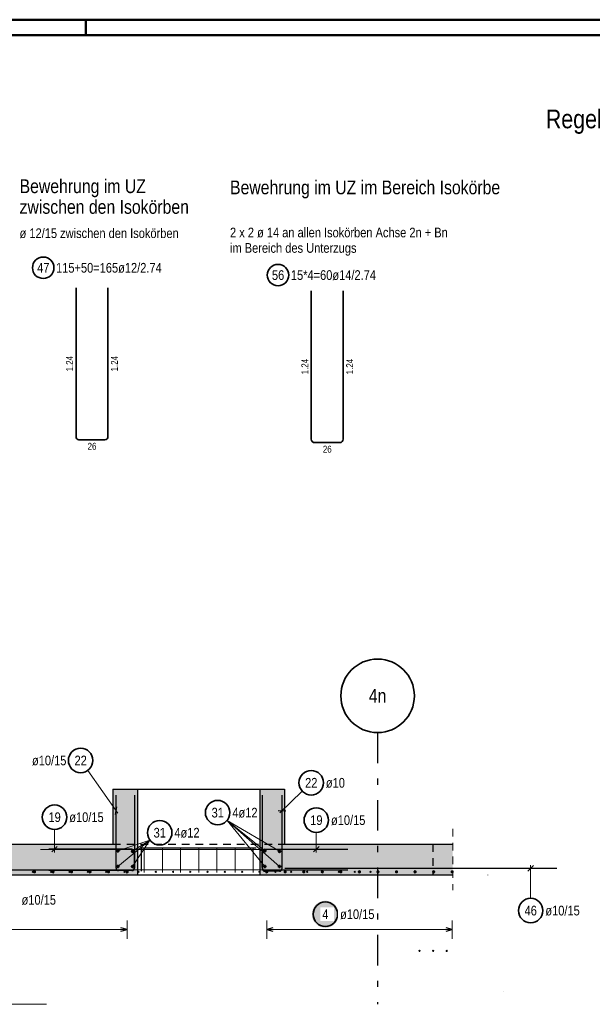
# Model space of a CAD drawing. Header units: millimetres. Extents: x -5 to 96, y -36 to 51.
# Tile 40 of 46: x 67 to 77, y 26 to 42. Entities that reach past the tile are written whole.
import ezdxf
from ezdxf.enums import TextEntityAlignment as Align

# ---------------------------------------------------------------- set-up
doc = ezdxf.new("R2010")
doc.units = ezdxf.units.MM
doc.linetypes.add('DASHDOTX2', pattern=[2, 1, -0.5, 0, -0.5])
doc.linetypes.add('HIDDEN', pattern=[0.375, 0.25, -0.125])
for name, color, linetype, lineweight in [('Achsen', 7, 'Continuous', 20), ('Geschnittene Kanten', 7, 'Continuous', 20), ('nplo Bewehrung', 7, 'Continuous', 20), ('Schraffuren', 7, 'Continuous', 20)]:
    doc.layers.add(name, color=color, linetype=linetype, lineweight=lineweight)
doc.styles.add('Arial Narrow', font='ARIALN.TTF')

msp = doc.modelspace()

# ---------------------------------------------------------------- hatches: boundary and pattern name
at = {"lineweight": 25, "true_color": 0xffffff}
msp.add_hatch(color=7, dxfattribs=at).paths.add_polyline_path([(72.629128, 27.45), (72.628994, 27.457678), (72.628592, 27.465346), (72.627923, 27.472996), (72.626987, 27.480618), (72.625786, 27.488203), (72.624321, 27.495741), (72.622593, 27.503223), (72.620606, 27.51064), (72.618361, 27.517984), (72.615861, 27.525244), (72.613109, 27.532413), (72.610108, 27.539482), (72.606863, 27.546442), (72.603377, 27.553284), (72.599654, 27.56), (72.595699, 27.566582), (72.591517, 27.573022), (72.587112, 27.579313), (72.582491, 27.585446), (72.577658, 27.591413), (72.57262, 27.597209), (72.567383, 27.602825), (72.561953, 27.608255), (72.556337, 27.613492), (72.550542, 27.61853), (72.544574, 27.623362), (72.538441, 27.627984), (72.532151, 27.632388), (72.525711, 27.636571), (72.519128, 27.640526), (72.512412, 27.644248), (72.50557, 27.647735), (72.49861, 27.65098), (72.491542, 27.65398), (72.484373, 27.656732), (72.477112, 27.659232), (72.469769, 27.661478), (72.462351, 27.663465), (72.454869, 27.665192), (72.447331, 27.666658), (72.439746, 27.667859), (72.432125, 27.668795), (72.424475, 27.669464), (72.416806, 27.669866), (72.409128, 27.67), (72.40145, 27.669866), (72.393782, 27.669464), (72.386132, 27.668795), (72.37851, 27.667859), (72.370926, 27.666658), (72.363388, 27.665192), (72.355906, 27.663465), (72.348488, 27.661478), (72.341145, 27.659232), (72.333884, 27.656732), (72.326715, 27.65398), (72.319646, 27.65098), (72.312687, 27.647735), (72.305845, 27.644248), (72.299128, 27.640526), (72.292546, 27.636571), (72.286106, 27.632388), (72.279816, 27.627984), (72.273683, 27.623362), (72.267715, 27.61853), (72.26192, 27.613492), (72.256303, 27.608255), (72.250874, 27.602825), (72.245636, 27.597209), (72.240599, 27.591413), (72.235766, 27.585446), (72.231145, 27.579313), (72.22674, 27.573022), (72.222558, 27.566582), (72.218603, 27.56), (72.21488, 27.553284), (72.211394, 27.546442), (72.208148, 27.539482), (72.205148, 27.532413), (72.202396, 27.525244), (72.199896, 27.517984), (72.197651, 27.51064), (72.195663, 27.503223), (72.193936, 27.495741), (72.192471, 27.488203), (72.191269, 27.480618), (72.190334, 27.472996), (72.189664, 27.465346), (72.189262, 27.457678), (72.189128, 27.45), (72.189262, 27.442322), (72.189664, 27.434654), (72.190334, 27.427004), (72.191269, 27.419382), (72.192471, 27.411797), (72.193936, 27.404259), (72.195663, 27.396777), (72.197651, 27.38936), (72.199896, 27.382016), (72.202396, 27.374756), (72.205148, 27.367587), (72.208148, 27.360518), (72.211394, 27.353558), (72.21488, 27.346716), (72.218603, 27.34), (72.222558, 27.333418), (72.22674, 27.326978), (72.231145, 27.320687), (72.235766, 27.314554), (72.240599, 27.308587), (72.245636, 27.302791), (72.250874, 27.297175), (72.256303, 27.291745), (72.26192, 27.286508), (72.267715, 27.28147), (72.273683, 27.276638), (72.279816, 27.272016), (72.286106, 27.267612), (72.292546, 27.263429), (72.299128, 27.259474), (72.305845, 27.255752), (72.312687, 27.252265), (72.319646, 27.24902), (72.326715, 27.24602), (72.333884, 27.243268), (72.341145, 27.240768), (72.348488, 27.238522), (72.355906, 27.236535), (72.363388, 27.234808), (72.370926, 27.233342), (72.37851, 27.232141), (72.386132, 27.231205), (72.393782, 27.230536), (72.40145, 27.230134), (72.409128, 27.23), (72.416806, 27.230134), (72.424475, 27.230536), (72.432125, 27.231205), (72.439746, 27.232141), (72.447331, 27.233342), (72.454869, 27.234808), (72.462351, 27.236535), (72.469769, 27.238522), (72.477112, 27.240768), (72.484373, 27.243268), (72.491542, 27.24602), (72.49861, 27.24902), (72.50557, 27.252265), (72.512412, 27.255752), (72.519128, 27.259474), (72.525711, 27.263429), (72.532151, 27.267612), (72.538441, 27.272016), (72.544574, 27.276638), (72.550542, 27.28147), (72.556337, 27.286508), (72.561953, 27.291745), (72.567383, 27.297175), (72.57262, 27.302791), (72.577658, 27.308587), (72.582491, 27.314554), (72.587112, 27.320687), (72.591517, 27.326978), (72.595699, 27.333418), (72.599654, 27.34), (72.603377, 27.346716), (72.606863, 27.353558), (72.610108, 27.360518), (72.613109, 27.367587), (72.615861, 27.374756), (72.618361, 27.382016), (72.620606, 27.38936), (72.622593, 27.396777), (72.624321, 27.404259), (72.625786, 27.411797), (72.626987, 27.419382), (72.627923, 27.427004), (72.628592, 27.434654)])
at = {"layer": 'Schraffuren', "lineweight": 13, "true_color": 0xd7ffd7}
for points in [[(69.340801, 28.591278), (69.340801, 29.491278), (68.940801, 29.491278), (68.940801, 28.591278)], [(71.740801, 28.591278), (71.740801, 29.491278), (71.340801, 29.491278), (71.340801, 28.591278)], [(69.340801, 28.091278), (69.340801, 28.591278), (63.721656, 28.591278), (63.721656, 28.091278)], [(74.489846, 28.091278), (74.489846, 28.591278), (71.340801, 28.591278), (71.340801, 28.091278)]]:
    msp.add_hatch(color=254, dxfattribs=at).paths.add_polyline_path(points)

# ---------------------------------------------------------------- linework, layer by layer
at = {"color": 4, "linetype": 'Continuous', "lineweight": 50}
for p, q in [((87.5, 42.05), (0, 42.05)), ((87.25, 41.8), (1, 41.8))]:
    msp.add_line(p, q, dxfattribs=at)
at = {"color": 4, "linetype": 'Continuous', "lineweight": 50, "ltscale": 0.2}
msp.add_line((68.5, 42.05), (68.5, 41.8), dxfattribs=at)
at = {"color": 2, "linetype": 'Continuous', "lineweight": 35, "ltscale": 0.5}
for p, q in [((68.337967, 37.673703), (68.337967, 35.241703)), ((68.857961, 35.241703), (68.857967, 37.673703)), ((72.17982, 37.62661), (72.17982, 35.20261)), ((72.699814, 35.20261), (72.69982, 37.62661)), ((68.385967, 35.193703), (68.809961, 35.193703)), ((72.23582, 35.14661), (72.643814, 35.14661))]:
    msp.add_line(p, q, dxfattribs=at)
at = {"color": 5, "linetype": 'Continuous', "lineweight": 18, "ltscale": 0.5}
for p, q in [((68.527935, 29.796324), (69.019655, 29.100443)), ((72.032794, 29.457351), (71.664588, 29.106801)), ((75.761833, 27.709575), (75.761833, 28.249328)), ((69.170801, 27.05), (69.170801, 27.35)), ((71.450803, 27.35), (71.450803, 27.05)), ((74.479846, 27.05), (74.479846, 27.35)), ((69.170801, 27.2), (64.331283, 27.2)), ((74.479846, 27.2), (71.450803, 27.2))]:
    msp.add_line(p, q, dxfattribs=at)
at = {"color": 3, "linetype": 'Continuous', "lineweight": 25}
for p, q in [((69.340801, 29.491278), (71.340801, 29.491278)), ((69.340801, 28.091278), (71.340801, 28.091278))]:
    msp.add_line(p, q, dxfattribs=at)
at = {"color": 3, "linetype": 'Continuous', "lineweight": 25, "ltscale": 0.5}
for p, q in [((68.990801, 28.201278), (68.990801, 29.391278)), ((69.290801, 29.391278), (69.290801, 28.201278)), ((71.380801, 28.191278), (71.380801, 29.391278)), ((71.700801, 29.391278), (71.700801, 28.191278)), ((68.980212, 29.079681), (69.00139, 29.202874)), ((71.63832, 29.142813), (71.763282, 29.139743)), ((64.289679, 28.175026), (68.929679, 28.175026)), ((69.250801, 28.161278), (69.030801, 28.161278)), ((71.660801, 28.151278), (71.420801, 28.151278)), ((71.74649, 28.199328), (76.189846, 28.199328)), ((75.806027, 28.243522), (75.717638, 28.155133)), ((69.170801, 27.2), (69.070801, 27.226795)), ((69.070801, 27.173205), (69.170801, 27.2)), ((71.550803, 27.226795), (71.450803, 27.2)), ((71.450803, 27.2), (71.550803, 27.173205)), ((74.479846, 27.2), (74.379846, 27.226795)), ((74.379846, 27.173205), (74.479846, 27.2))]:
    msp.add_line(p, q, dxfattribs=at)
at = {"color": 5, "linetype": 'HIDDEN', "lineweight": 18, "ltscale": 0.5}
msp.add_line((74.489846, 28.841278), (74.489846, 27.841278), dxfattribs=at)
at = {"color": 3, "linetype": 'HIDDEN', "lineweight": 25, "ltscale": 0.5}
for p, q in [((68.940801, 28.591278), (71.740801, 28.591278)), ((74.16327, 28.591278), (74.16327, 28.091278))]:
    msp.add_line(p, q, dxfattribs=at)
at = {"color": 5, "linetype": 'Continuous', "lineweight": 18}
msp.add_line((63.302456, 25.979637), (67.852939, 25.979637), dxfattribs=at)
at = {"color": 2, "linetype": 'Continuous', "lineweight": 35, "ltscale": 0.5}
for centre, radius in [((67.801452, 38.000742), 0.175), ((71.636134, 37.881441), 0.175), ((68.412518, 29.959661), 0.2), ((72.177645, 29.595257), 0.2), ((72.409128, 27.45), 0.2), ((75.761833, 27.509575), 0.2)]:
    msp.add_circle(centre, radius, dxfattribs=at)
at = {"color": 4, "linetype": 'Continuous', "lineweight": 50, "ltscale": 0.5}
for centre, radius in [((67.658451, 28.141278), 0.01), ((67.658451, 28.141278), 0.01), ((67.658451, 28.141278), 0.009), ((67.658451, 28.141278), 0.007), ((67.658451, 28.141278), 0.005), ((67.658451, 28.141278), 0.003), ((67.658451, 28.141278), 0.001), ((67.960921, 28.141278), 0.01), ((67.960921, 28.141278), 0.01), ((67.960921, 28.141278), 0.009), ((67.960921, 28.141278), 0.007), ((67.960921, 28.141278), 0.005), ((67.960921, 28.141278), 0.003), ((67.960921, 28.141278), 0.001), ((68.263391, 28.141278), 0.01), ((68.263391, 28.141278), 0.01), ((68.263391, 28.141278), 0.009), ((68.263391, 28.141278), 0.007), ((68.263391, 28.141278), 0.005), ((68.263391, 28.141278), 0.003), ((68.263391, 28.141278), 0.001), ((68.565861, 28.141278), 0.01), ((68.565861, 28.141278), 0.01), ((68.565861, 28.141278), 0.009), ((68.565861, 28.141278), 0.007), ((68.565861, 28.141278), 0.005), ((68.565861, 28.141278), 0.003), ((68.565861, 28.141278), 0.001), ((68.868331, 28.141278), 0.01), ((68.868331, 28.141278), 0.01), ((68.868331, 28.141278), 0.009), ((68.868331, 28.141278), 0.007), ((68.868331, 28.141278), 0.005), ((68.868331, 28.141278), 0.003), ((68.868331, 28.141278), 0.001), ((69.170801, 28.141278), 0.01), ((69.170801, 28.141278), 0.01), ((69.170801, 28.141278), 0.009), ((69.170801, 28.141278), 0.007), ((69.170801, 28.141278), 0.005), ((69.170801, 28.141278), 0.003), ((69.170801, 28.141278), 0.001), ((71.450803, 28.141278), 0.01), ((71.450803, 28.141278), 0.01), ((71.450803, 28.141278), 0.009), ((71.450803, 28.141278), 0.007), ((71.450803, 28.141278), 0.005), ((71.450803, 28.141278), 0.003), ((71.450803, 28.141278), 0.001), ((71.753707, 28.141278), 0.01), ((71.753707, 28.141278), 0.01), ((71.753707, 28.141278), 0.009), ((71.753707, 28.141278), 0.007), ((71.753707, 28.141278), 0.005), ((71.753707, 28.141278), 0.003), ((71.753707, 28.141278), 0.001), ((72.056612, 28.141278), 0.01), ((72.056612, 28.141278), 0.01), ((72.056612, 28.141278), 0.009), ((72.056612, 28.141278), 0.007), ((72.056612, 28.141278), 0.005), ((72.056612, 28.141278), 0.003), ((72.056612, 28.141278), 0.001), ((72.359516, 28.141278), 0.01), ((72.359516, 28.141278), 0.01), ((72.359516, 28.141278), 0.009), ((72.359516, 28.141278), 0.007), ((72.359516, 28.141278), 0.005), ((72.359516, 28.141278), 0.003), ((72.359516, 28.141278), 0.001), ((72.66242, 28.141278), 0.01), ((72.66242, 28.141278), 0.01), ((72.66242, 28.141278), 0.009), ((72.66242, 28.141278), 0.007), ((72.66242, 28.141278), 0.005), ((72.66242, 28.141278), 0.003), ((72.66242, 28.141278), 0.001), ((72.965324, 28.141278), 0.01), ((72.965324, 28.141278), 0.01), ((72.965324, 28.141278), 0.009), ((72.965324, 28.141278), 0.007), ((72.965324, 28.141278), 0.005), ((72.965324, 28.141278), 0.003), ((72.965324, 28.141278), 0.001), ((73.268229, 28.141278), 0.01), ((73.268229, 28.141278), 0.01), ((73.268229, 28.141278), 0.009), ((73.268229, 28.141278), 0.007), ((73.268229, 28.141278), 0.005), ((73.268229, 28.141278), 0.003), ((73.268229, 28.141278), 0.001), ((73.571133, 28.141278), 0.01), ((73.571133, 28.141278), 0.01), ((73.571133, 28.141278), 0.009), ((73.571133, 28.141278), 0.007), ((73.571133, 28.141278), 0.005), ((73.571133, 28.141278), 0.003), ((73.571133, 28.141278), 0.001), ((73.874037, 28.141278), 0.01), ((73.874037, 28.141278), 0.01), ((73.874037, 28.141278), 0.009), ((73.874037, 28.141278), 0.007), ((73.874037, 28.141278), 0.005), ((73.874037, 28.141278), 0.003), ((73.874037, 28.141278), 0.001), ((74.176942, 28.141278), 0.01), ((74.176942, 28.141278), 0.01), ((74.176942, 28.141278), 0.009), ((74.176942, 28.141278), 0.007), ((74.176942, 28.141278), 0.005), ((74.176942, 28.141278), 0.003), ((74.176942, 28.141278), 0.001), ((74.479846, 28.141278), 0.01), ((74.479846, 28.141278), 0.01), ((74.479846, 28.141278), 0.009), ((74.479846, 28.141278), 0.007), ((74.479846, 28.141278), 0.005), ((74.479846, 28.141278), 0.003), ((74.479846, 28.141278), 0.001)]:
    msp.add_circle(centre, radius, dxfattribs=at)
at = {"color": 9, "linetype": 'Continuous', "lineweight": 0}
for centre in [(75.062175, 28.091278), (75.312471, 26.18323)]:
    msp.add_circle(centre, 0.00222, dxfattribs=at)
at = {"color": 2, "linetype": 'Continuous', "lineweight": 35, "ltscale": 0.5}
for centre, radius, start, end in [((68.385967, 35.241703), 0.048, 180, 270), ((68.809961, 35.241703), 0.048, 270, 359.9998532), ((72.23582, 35.20261), 0.056, 180, 270), ((72.643814, 35.20261), 0.056, 270, 359.9998532)]:
    msp.add_arc(centre, radius, start, end, dxfattribs=at)
at = {"color": 3, "linetype": 'Continuous', "lineweight": 25, "ltscale": 0.5}
for centre, start, end in [((69.030801, 28.201278), 180, 270), ((69.250801, 28.201278), 270, 0), ((71.420801, 28.191278), 180, 270), ((71.660801, 28.191278), 270, 0)]:
    msp.add_arc(centre, 0.04, start, end, dxfattribs=at)
at = {"layer": 'Achsen', "color": 3, "linetype": 'DASHDOTX2', "lineweight": 25, "ltscale": 0.5}
msp.add_line((73.262456, 30.414208), (73.262456, 25.979637), dxfattribs=at)
at = {"layer": 'Achsen', "color": 5, "linetype": 'Continuous', "lineweight": 18, "ltscale": 0.5}
for p, q in [((71.660094, 28.476534), (70.803166, 28.978667)), ((71.660094, 28.228832), (70.803166, 28.978667)), ((71.420383, 28.228832), (70.803166, 28.978667)), ((71.420383, 28.484524), (70.803166, 28.978667)), ((67.986785, 28.833692), (67.986785, 28.460037)), ((72.2611, 28.785316), (72.2611, 28.459999)), ((69.020383, 28.228832), (69.543777, 28.65988)), ((69.020383, 28.484524), (69.543777, 28.65988)), ((69.260094, 28.476534), (69.543777, 28.65988)), ((69.260094, 28.228832), (69.543777, 28.65988))]:
    msp.add_line(p, q, dxfattribs=at)
at = {"layer": 'Achsen', "color": 3, "linetype": 'Continuous', "lineweight": 25, "ltscale": 0.5}
for p, q in [((69.251203, 28.510037), (67.891203, 28.510037)), ((67.942591, 28.465842), (68.030979, 28.554231)), ((69.291203, 28.210037), (69.291203, 28.470037)), ((71.377952, 28.209999), (71.377952, 28.469999)), ((71.417952, 28.509999), (72.777952, 28.509999)), ((72.216905, 28.465805), (72.305294, 28.554193)), ((67.891203, 28.170037), (69.251203, 28.170037)), ((72.777952, 28.169999), (71.417952, 28.169999))]:
    msp.add_line(p, q, dxfattribs=at)
at = {"layer": 'Achsen', "color": 3, "linetype": 'Continuous', "lineweight": 25}
for q in [(71.280801, 28.531278), (69.400801, 28.151278)]:
    msp.add_line((69.400801, 28.531278), q, dxfattribs=at)
at = {"layer": 'Achsen', "color": 2, "linetype": 'Continuous', "lineweight": 35}
msp.add_circle((73.262456, 31.014208), 0.6, dxfattribs=at)
at = {"layer": 'Achsen', "color": 2, "linetype": 'Continuous', "lineweight": 35, "ltscale": 0.5}
for centre in [(70.65042, 29.107774), (67.986785, 29.033692), (72.2611, 28.985316), (69.70356, 28.780168)]:
    msp.add_circle(centre, 0.2, dxfattribs=at)
at = {"layer": 'Achsen', "color": 4, "linetype": 'Continuous', "lineweight": 50, "ltscale": 0.5}
for centre, radius in [((69.020383, 28.484524), 0.012), ((69.020383, 28.484524), 0.012), ((69.020383, 28.484524), 0.0108), ((69.020383, 28.484524), 0.0084), ((69.020383, 28.484524), 0.006), ((69.020383, 28.484524), 0.0036), ((69.020383, 28.484524), 0.0012), ((69.260094, 28.476534), 0.012), ((69.260094, 28.476534), 0.012), ((69.260094, 28.476534), 0.0108), ((69.260094, 28.476534), 0.0084), ((69.260094, 28.476534), 0.006), ((69.260094, 28.476534), 0.0036), ((69.260094, 28.476534), 0.0012), ((71.420383, 28.484524), 0.012), ((71.420383, 28.484524), 0.012), ((71.420383, 28.484524), 0.0108), ((71.420383, 28.484524), 0.0084), ((71.420383, 28.484524), 0.006), ((71.420383, 28.484524), 0.0036), ((71.420383, 28.484524), 0.0012), ((71.660094, 28.476534), 0.012), ((71.660094, 28.476534), 0.012), ((71.660094, 28.476534), 0.0108), ((71.660094, 28.476534), 0.0084), ((71.660094, 28.476534), 0.006), ((71.660094, 28.476534), 0.0036), ((71.660094, 28.476534), 0.0012), ((69.020383, 28.228832), 0.012), ((69.020383, 28.228832), 0.012), ((69.020383, 28.228832), 0.0108), ((69.020383, 28.228832), 0.0084), ((69.020383, 28.228832), 0.006), ((69.020383, 28.228832), 0.0036), ((69.020383, 28.228832), 0.0012), ((69.260094, 28.228832), 0.012), ((69.260094, 28.228832), 0.012), ((69.260094, 28.228832), 0.0108), ((69.260094, 28.228832), 0.0084), ((69.260094, 28.228832), 0.006), ((69.260094, 28.228832), 0.0036), ((69.260094, 28.228832), 0.0012), ((71.420383, 28.228832), 0.012), ((71.420383, 28.228832), 0.012), ((71.420383, 28.228832), 0.0108), ((71.420383, 28.228832), 0.0084), ((71.420383, 28.228832), 0.006), ((71.420383, 28.228832), 0.0036), ((71.420383, 28.228832), 0.0012), ((71.660094, 28.228832), 0.012), ((71.660094, 28.228832), 0.012), ((71.660094, 28.228832), 0.0108), ((71.660094, 28.228832), 0.0084), ((71.660094, 28.228832), 0.006), ((71.660094, 28.228832), 0.0036), ((71.660094, 28.228832), 0.0012)]:
    msp.add_circle(centre, radius, dxfattribs=at)
at = {"layer": 'Achsen', "color": 3, "linetype": 'Continuous', "lineweight": 25, "ltscale": 0.5}
for centre, start, end in [((69.251203, 28.470037), 0, 90), ((71.417952, 28.469999), 90, 180), ((69.251203, 28.210037), 270, 0), ((71.417952, 28.209999), 180, 270)]:
    msp.add_arc(centre, 0.04, start, end, dxfattribs=at)
at = {"layer": 'Geschnittene Kanten', "color": 3, "linetype": 'Continuous', "lineweight": 25}
for p, q in [((68.940801, 29.491278), (69.340801, 29.491278)), ((68.940801, 29.491278), (68.940801, 28.591278)), ((69.340801, 29.491278), (69.340801, 28.591278)), ((71.340801, 29.491278), (71.740801, 29.491278)), ((71.340801, 29.491278), (71.340801, 28.591278)), ((71.740801, 29.491278), (71.740801, 28.591278)), ((64.321656, 28.591278), (68.940801, 28.591278)), ((69.340801, 28.591278), (69.340801, 28.091278)), ((71.340801, 28.591278), (71.340801, 28.091278)), ((71.740801, 28.591278), (74.489846, 28.591278)), ((64.221139, 28.091278), (69.340801, 28.091278)), ((71.340801, 28.091278), (74.489846, 28.091278))]:
    msp.add_line(p, q, dxfattribs=at)
at = {"layer": 'nplo Bewehrung', "color": 9, "linetype": 'Continuous', "lineweight": 0, "ltscale": 0.5}
for p, q in [((67.757484, 28.503834), (72.757484, 28.503834)), ((67.757484, 28.503834), (72.757484, 28.503834)), ((69.450801, 28.131278), (69.450801, 28.521278)), ((69.747467, 28.131278), (69.747467, 28.521278)), ((70.044134, 28.131278), (70.044134, 28.521278)), ((70.3408, 28.131278), (70.3408, 28.521278)), ((70.637467, 28.131278), (70.637467, 28.521278)), ((70.934133, 28.131278), (70.934133, 28.521278)), ((71.2308, 28.131278), (71.2308, 28.521278)), ((67.757484, 28.175984), (72.757484, 28.175984)), ((67.757484, 28.175984), (72.757484, 28.175984))]:
    msp.add_line(p, q, dxfattribs=at)
for centre in [(67.631066, 28.141278), (67.631066, 28.141278), (67.931012, 28.141278), (67.931012, 28.141278), (68.230959, 28.141278), (68.230959, 28.141278), (68.530905, 28.141278), (68.530905, 28.141278), (68.830851, 28.141278), (68.830851, 28.141278), (69.130798, 28.141278), (69.130798, 28.141278), (69.356663, 28.141278), (69.356663, 28.141278), (69.638921, 28.141278), (69.638921, 28.141278), (69.921178, 28.141278), (69.921178, 28.141278), (70.203436, 28.141278), (70.203436, 28.141278), (70.485693, 28.141278), (70.485693, 28.141278), (70.767951, 28.141278), (70.767951, 28.141278), (71.050208, 28.141278), (71.050208, 28.141278), (71.332465, 28.141278), (71.332465, 28.141278), (71.592467, 28.141278), (71.592467, 28.141278), (71.851636, 28.141278), (71.851636, 28.141278), (72.110805, 28.141278), (72.110805, 28.141278), (72.369974, 28.141278), (72.369974, 28.141278), (72.629143, 28.141278), (72.629143, 28.141278), (72.888312, 28.141278), (72.888312, 28.141278), (73.147481, 28.141278), (73.147481, 28.141278), (73.947483, 26.851278), (73.947483, 26.851278), (74.169145, 26.851278), (74.169145, 26.851278), (74.390808, 26.851278), (74.390808, 26.851278)]:
    msp.add_circle(centre, 0.01, dxfattribs=at)

# ---------------------------------------------------------------- texts
at = {"color": 2, "lineweight": 35, "char_height": 0.1575, "attachment_point": 1, "line_spacing_factor": 0.9, "style": 'Arial Narrow'}
for s, insert in [('115+50=165ø12/2.74', (68.011452, 38.079492)), ('47', (67.702227, 38.079492)), ('56', (71.536909, 37.960191)), ('15*4=60ø14/2.74', (71.846134, 37.960191)), ('ø10/15', (67.618118, 30.038411)), ('22', (68.313293, 30.038411)), ('22', (72.07842, 29.674007)), ('ø10', (72.417645, 29.674007)), ('ø10/15', (67.448166, 27.764097)), ('46', (75.662608, 27.588325)), ('ø10/15', (76.001833, 27.588325))]:
    msp.add_mtext(s, dxfattribs=dict(at, insert=insert))
at = {"color": 3, "lineweight": 25, "char_height": 0.1125, "attachment_point": 1, "line_spacing_factor": 0.9, "style": 'Arial Narrow'}
for insert, rotation in [((68.175467, 36.309953), 90), ((68.907963, 36.309953), 89.9998532), ((72.01732, 36.26286), 90), ((72.749817, 36.26286), 89.9998532)]:
    msp.add_mtext('1.24', dxfattribs=dict(at, insert=insert, rotation=rotation))
for insert in [(68.527089, 35.143703), (72.368942, 35.09661)]:
    msp.add_mtext('26', dxfattribs=dict(at, insert=insert))
at = {"layer": 'Achsen', "color": 4, "lineweight": 50, "style": 'Arial Narrow'}
msp.add_text('4n', height=0.225, dxfattribs=at).set_placement((73.262456, 31.014208), align=Align.MIDDLE_CENTER)
at = {"layer": 'Achsen', "color": 2, "lineweight": 35, "char_height": 0.1575, "attachment_point": 1, "line_spacing_factor": 0.9, "style": 'Arial Narrow'}
for s, insert in [('19', (67.88756, 29.112442)), ('ø10/15', (68.226785, 29.112442)), ('31', (70.551195, 29.186524)), ('4ø12', (70.89042, 29.186524)), ('19', (72.161875, 29.064066)), ('ø10/15', (72.5011, 29.064066)), ('31', (69.604335, 28.858918)), ('4ø12', (69.94356, 28.858918))]:
    msp.add_mtext(s, dxfattribs=dict(at, insert=insert))
at = {"layer": 'Schraffuren', "color": 1, "lineweight": 70, "style": 'Arial Narrow'}
msp.add_text('Regeldetail Bewehrungsführung Isokörbe im Bereich Unterzug   M. 1:10', height=0.305, dxfattribs=at).set_placement((76.009719, 40.277649))
at = {"layer": 'Schraffuren', "color": 4, "lineweight": 50, "style": 'Arial Narrow'}
msp.add_text('Bewehrung im UZ im Bereich Isokörbe', height=0.225, dxfattribs=at).set_placement((70.852132, 39.200383))
at = {"layer": 'Schraffuren', "color": 2, "lineweight": 35, "style": 'Arial Narrow'}
for s, p in [('ø 12/15 zwischen den Isokörben', (67.415664, 38.486423)), ('2 x 2 ø 14 an allen Isokörben Achse 2n + Bn', (70.852132, 38.498065)), ('im Bereich des Unterzugs', (70.852132, 38.246065))]:
    msp.add_text(s, height=0.1575, dxfattribs=at).set_placement(p)
at = {"layer": 'Schraffuren', "color": 4, "lineweight": 50, "insert": (67.415664, 38.879219), "char_height": 0.225, "attachment_point": 7, "line_spacing_factor": 0.9, "style": 'Arial Narrow'}
msp.add_mtext('Bewehrung im UZ {\\P}zwischen den Isokörben', dxfattribs=at)

# ---------------------------------------------------------------- next in the draw order: texts
at = {"color": 2, "lineweight": 35, "char_height": 0.1575, "attachment_point": 1, "line_spacing_factor": 0.9, "style": 'Arial Narrow', "bg_fill": 3, "box_fill_scale": 1.2, "bg_fill_color": 256, "bg_fill_true_color": 13158600, "bg_fill_transparency": 0}
for s, insert in [('4', (72.359516, 27.52875)), ('ø10/15', (72.649128, 27.52875))]:
    msp.add_mtext(s, dxfattribs=dict(at, insert=insert))

doc.saveas('drawing.dxf')
